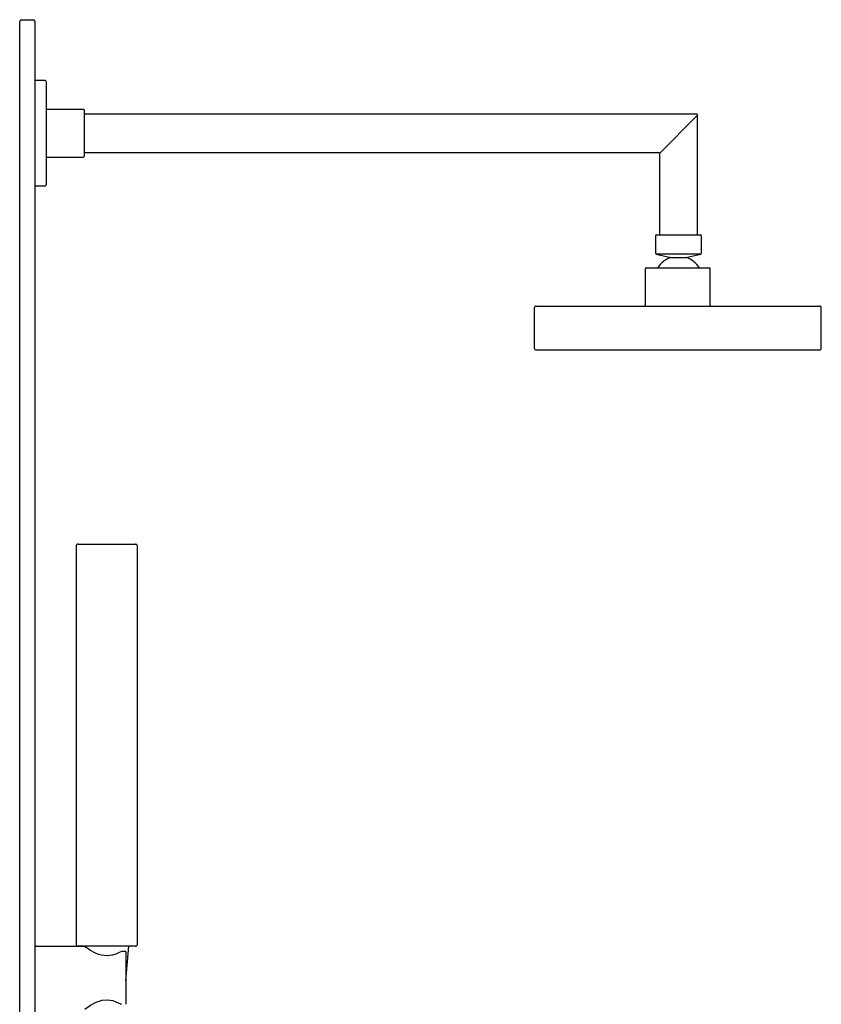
# Model space of a CAD drawing. Header units: millimetres. Extents: x 4294.36 to 4294.78, y 3562.71 to 3564.18.
# Tile 4 of 4: x 4294.36 to 4294.78, y 3563.67 to 3564.18. Entities that reach past the tile are written whole.
import ezdxf

# ---------------------------------------------------------------- set-up
doc = ezdxf.new("R2010")
doc.units = ezdxf.units.MM
doc.layers.add('BLOCKS', color=3, linetype='Continuous')
doc.layers.add('SANINDUSA', color=3, linetype='Continuous')

msp = doc.modelspace()

# ---------------------------------------------------------------- linework, layer by layer
at = {"layer": 'BLOCKS'}
for p, q in [((4294.360472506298, 3564.18374070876), (4294.359972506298, 3564.182740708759)), ((4294.359972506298, 3564.17874070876), (4294.359972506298, 3564.182740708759)), ((4294.360472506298, 3564.18374070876), (4294.367472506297, 3564.18374070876)), ((4294.367972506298, 3564.182740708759), (4294.367472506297, 3564.18374070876)), ((4294.367972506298, 3564.182740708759), (4294.367972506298, 3564.17874070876)), ((4294.359972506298, 3562.84874070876), (4294.359972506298, 3564.17874070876)), ((4294.367972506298, 3564.17874070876), (4294.367972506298, 3562.84874070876)), ((4294.373231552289, 3564.151903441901), (4294.368231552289, 3564.151903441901)), ((4294.373731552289, 3564.151403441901), (4294.373731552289, 3564.097403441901)), ((4294.39323155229, 3564.136903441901), (4294.37423155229, 3564.136903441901)), ((4294.393731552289, 3564.136403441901), (4294.393731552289, 3564.112403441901)), ((4294.71373155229, 3564.134403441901), (4294.394231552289, 3564.134403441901)), ((4294.71423155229, 3564.133903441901), (4294.694231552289, 3564.113903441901)), ((4294.71423155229, 3564.071403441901), (4294.71423155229, 3564.133903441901)), ((4294.394231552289, 3564.114403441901), (4294.693731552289, 3564.114403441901)), ((4294.694231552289, 3564.113903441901), (4294.694231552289, 3564.071403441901)), ((4294.37423155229, 3564.111903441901), (4294.39323155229, 3564.111903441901)), ((4294.368231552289, 3564.096903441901), (4294.373231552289, 3564.096903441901)), ((4294.69223155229, 3564.070903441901), (4294.69223155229, 3564.061800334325)), ((4294.692731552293, 3564.071403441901), (4294.715731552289, 3564.071403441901)), ((4294.716231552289, 3564.061800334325), (4294.716231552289, 3564.070903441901)), ((4294.692618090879, 3564.061313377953), (4294.700311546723, 3564.05952079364)), ((4294.704231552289, 3564.061313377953), (4294.692618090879, 3564.061313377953)), ((4294.700311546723, 3564.05952079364), (4294.708151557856, 3564.05952079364)), ((4294.7158450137, 3564.061313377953), (4294.704231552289, 3564.061313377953)), ((4294.708151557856, 3564.05952079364), (4294.7158450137, 3564.061313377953)), ((4294.686862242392, 3564.053628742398), (4294.686862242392, 3564.034628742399)), ((4294.687362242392, 3564.054128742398), (4294.720362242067, 3564.054128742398)), ((4294.720862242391, 3564.034628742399), (4294.720862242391, 3564.053628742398)), ((4294.628862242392, 3564.033128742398), (4294.628862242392, 3564.012128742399)), ((4294.629862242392, 3564.034128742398), (4294.777862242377, 3564.034128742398)), ((4294.778862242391, 3564.012128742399), (4294.778862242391, 3564.033128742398)), ((4294.777862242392, 3564.011128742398), (4294.629862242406, 3564.011128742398))]:
    msp.add_line(p, q, dxfattribs=at)
for centre, radius, start, end in [((4294.368231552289, 3564.151403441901), 0.0005000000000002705, 90, 121.2043523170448), ((4294.373231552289, 3564.151403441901), 0.0005000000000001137, 0, 90), ((4294.37423155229, 3564.137403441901), 0.0005000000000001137, 180, 270), ((4294.39323155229, 3564.136403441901), 0.0005000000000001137, 0, 90), ((4294.394231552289, 3564.134903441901), 0.0005000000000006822, 180, 270), ((4294.71373155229, 3564.133903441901), 0.0005000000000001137, 0, 90), ((4294.394231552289, 3564.113903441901), 0.0005000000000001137, 90, 180), ((4294.693731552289, 3564.113903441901), 0.0005000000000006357, 2.124899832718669, 87.72616143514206), ((4294.37423155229, 3564.111403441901), 0.0005000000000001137, 90, 180), ((4294.39323155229, 3564.112403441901), 0.0004999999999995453, 270, 0), ((4294.368231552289, 3564.097403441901), 0.0005000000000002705, 238.7956476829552, 270), ((4294.373231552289, 3564.097403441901), 0.0004999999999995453, 270, 0), ((4294.69273155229, 3564.070903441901), 0.0005000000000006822, 90, 180), ((4294.715731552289, 3564.070903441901), 0.0005000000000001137, 0, 90), ((4294.69273155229, 3564.061800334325), 0.0005000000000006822, 180, 256.884027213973), ((4294.704231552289, 3564.047125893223), 0.01300000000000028, 107.5500558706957, 147.4061261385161), ((4294.704231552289, 3564.047125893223), 0.01300000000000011, 32.59387386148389, 72.4499441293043), ((4294.715731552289, 3564.061800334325), 0.0004999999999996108, 283.1159727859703, 0), ((4294.687362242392, 3564.053628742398), 0.0005000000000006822, 90, 180), ((4294.720362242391, 3564.053628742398), 0.0005000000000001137, 0, 90), ((4294.629862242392, 3564.033128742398), 0.001000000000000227, 90, 180), ((4294.686362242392, 3564.034628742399), 0.0005000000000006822, 270.0000000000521, 0), ((4294.721362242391, 3564.034628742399), 0.0005000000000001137, 180, 270), ((4294.777862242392, 3564.033128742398), 0.001000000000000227, 0, 90), ((4294.629862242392, 3564.012128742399), 0.001000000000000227, 180, 270), ((4294.777862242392, 3564.012128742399), 0.000999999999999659, 270, 0)]:
    msp.add_arc(centre, radius, start, end, dxfattribs=at)
at = {"layer": 'SANINDUSA'}
for p, q in [((4294.389472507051, 3563.908779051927), (4294.389472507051, 3563.700779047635)), ((4294.390472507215, 3563.909779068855), (4294.407407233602, 3563.909779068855)), ((4294.407407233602, 3563.909779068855), (4294.420472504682, 3563.909779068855)), ((4294.421472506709, 3563.700779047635), (4294.421472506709, 3563.908779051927)), ((4294.393992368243, 3563.699540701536), (4294.367972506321, 3563.699540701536)), ((4294.420472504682, 3563.69977906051), (4294.390472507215, 3563.69977906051)), ((4294.393972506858, 3563.69977906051), (4294.393992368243, 3563.699540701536)), ((4294.415372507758, 3563.697069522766), (4294.413107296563, 3563.697069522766)), ((4294.415472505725, 3563.681779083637), (4294.41697250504, 3563.69977906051)), ((4294.415472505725, 3563.696969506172), (4294.415472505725, 3563.6695119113))]:
    msp.add_line(p, q, dxfattribs=at)
at = {"layer": 'SANINDUSA', "flags": 128}
for points in [[(4294.413107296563, 3563.697069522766), (4294.411646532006, 3563.696294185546), (4294.410137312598, 3563.695643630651), (4294.408440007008, 3563.695103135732), (4294.405630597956, 3563.694722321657), (4294.402797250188, 3563.695032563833), (4294.40115931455, 3563.695514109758), (4294.399614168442, 3563.696146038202), (4294.396958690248, 3563.697564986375), (4294.39570693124, 3563.6983519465), (4294.394728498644, 3563.699009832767), (4294.394036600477, 3563.699494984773), (4294.393992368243, 3563.699540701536)], [(4294.394082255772, 3563.666940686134), (4294.395171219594, 3563.667773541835), (4294.397015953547, 3563.668950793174), (4294.40000483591, 3563.670510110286), (4294.403078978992, 3563.67151033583), (4294.40586433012, 3563.671753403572), (4294.408607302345, 3563.671334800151), (4294.410286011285, 3563.67078041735), (4294.411853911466, 3563.67008667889), (4294.413107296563, 3563.669411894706)]]:
    msp.add_lwpolyline(points, dxfattribs=at)
at = {"layer": 'SANINDUSA'}
for centre, radius, start, end in [((4294.390472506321, 3563.90877906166), 0.001000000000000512, 90, 180), ((4294.420472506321, 3563.90877906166), 0.001000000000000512, 0, 90), ((4294.390472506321, 3563.70077906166), 0.001000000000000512, 180, 270), ((4294.415372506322, 3563.696969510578), 0.0001000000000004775, 0, 90), ((4294.420472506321, 3563.70077906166), 0.001000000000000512, 270, 0), ((4294.415372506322, 3563.669511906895), 9.999999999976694e-05, 270, 0)]:
    msp.add_arc(centre, radius, start, end, dxfattribs=at)

doc.saveas('drawing.dxf')
